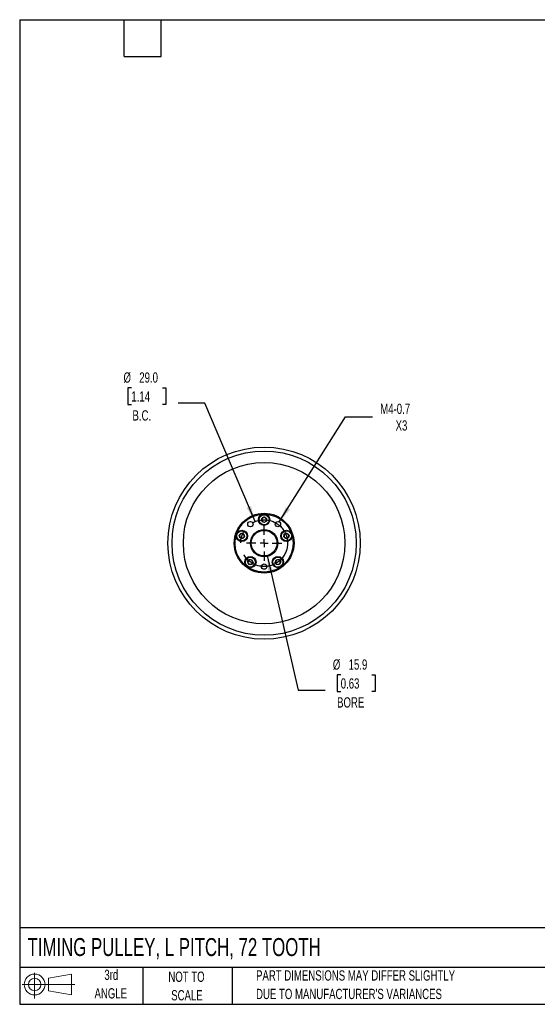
# Model space of a CAD drawing. Header units: millimetres. Extents: x 19 to 819, y 19 to 629.
# Tile 1 of 5: x 19 to 339, y 19 to 629. Entities that reach past the tile are written whole.
import ezdxf

# ---------------------------------------------------------------- set-up
doc = ezdxf.new("R2010")
doc.units = ezdxf.units.MM
doc.header["$LTSCALE"] = 3
doc.linetypes.add('CENTERX2', pattern=[20.32, 12.7, -2.54, 2.54, -2.54])
doc.layers.add('CENTER', color=40, linetype='CENTERX2')
doc.layers.add('SLD-DEFPOINTS', color=7, linetype='Continuous')
doc.layers.add('DIMENSIONS', color=140, linetype='Continuous', lineweight=25)
doc.layers.add('TEXT', color=140, linetype='Continuous', lineweight=25)
doc.styles.add('SLDTEXTSTYLE0', font='TXT', dxfattribs={"width": 0.7})
doc.dimstyles.new('SLDDIMSTYLE0', dxfattribs={"dimtxt": 6.474023, "dimasz": 9.906, "dimexe": 0, "dimexo": 0.0625, "dimgap": 1.618506, "dimtad": 0, "dimtih": 1, "dimtoh": 1, "dimrnd": 1e-09, "dimzin": 12, "dimdsep": 46, "dimtxsty": 'SLDTEXTSTYLE0', "dimsah": 1, "dimcen": 0, "dimadec": 0, "dimazin": 3, "dimtfac": 1, "dimtofl": 0, "dimtmove": 0, "dimatfit": 3, "dimfxl": 0, "dimfrac": 2, "dimtolj": 1, "dimtzin": 12, "dimarcsym": 0})
doc.dimstyles.new('SLDDIMSTYLE1', dxfattribs={"dimtxt": 6.474023, "dimasz": 9.906, "dimexe": 0, "dimexo": 0.0625, "dimgap": 1.618506, "dimtad": 0, "dimtih": 1, "dimtoh": 1, "dimrnd": 1e-09, "dimzin": 4, "dimdsep": 46, "dimtxsty": 'SLDTEXTSTYLE0', "dimsah": 1, "dimcen": 0, "dimadec": 0, "dimazin": 1, "dimtfac": 1, "dimtofl": 0, "dimtmove": 0, "dimatfit": 3, "dimfxl": 0, "dimfrac": 2, "dimtolj": 1, "dimtzin": 12, "dimarcsym": 0})
doc.dimstyles.new('SLDDIMSTYLE2', dxfattribs={"dimtxt": 6.474023, "dimasz": 9.906, "dimexe": 0, "dimexo": 0.0625, "dimgap": 1.618506, "dimtad": 0, "dimtih": 1, "dimtoh": 1, "dimrnd": 1e-09, "dimzin": 12, "dimdsep": 46, "dimtxsty": 'SLDTEXTSTYLE0', "dimsah": 1, "dimcen": 0, "dimadec": 0, "dimazin": 3, "dimtfac": 1, "dimtofl": 0, "dimtmove": 0, "dimatfit": 3, "dimfxl": 0, "dimfrac": 2, "dimtolj": 1, "dimtzin": 12, "dimarcsym": 0})

# ---------------------------------------------------------------- blocks, each defined once
blk = doc.blocks.new('Block11')
at = {"color": 7, "linetype": 'Continuous', "lineweight": 18}
for p, q in [((7.77, 15.93), (7.77, 0)), ((16.44, 12.5), (30.53, 15.1)), ((16.44, 4.79), (16.44, 12.5)), ((30.53, 15.1), (30.53, 2.19)), ((0, 8.65), (32.62, 8.65)), ((16.44, 4.79), (30.53, 2.19))]:
    blk.add_line(p, q, dxfattribs=at)
for radius in [6.45, 3.86]:
    blk.add_circle((7.77, 8.65), radius, dxfattribs=at)
blk = doc.blocks.new('Block12')
at = {"layer": 'SLD-DEFPOINTS'}
blk.add_blockref('Block11', (0, 0), dxfattribs=at)
blk = doc.blocks.new('_D_1')
at = {"layer": 'DIMENSIONS'}
for p, q in [((88.19, 400.66), (86.01, 400.66)), ((86.01, 400.66), (86.01, 390.37)), ((107.42, 400.66), (109.6, 400.66)), ((109.6, 400.66), (109.6, 390.37)), ((86.01, 390.37), (88.19, 390.37)), ((109.6, 390.37), (107.42, 390.37)), ((133.74, 391.26), (117.07, 391.26)), ((164.71, 317.92), (133.74, 391.26))]:
    blk.add_line(p, q, dxfattribs=at)
blk.add_solid([(164.71, 317.92), (162.26, 327.64), (159.46, 326.45)], dxfattribs=at)
at = {"layer": 'DIMENSIONS', "char_height": 6.35, "attachment_point": 1, "style": 'SLDTEXTSTYLE0'}
for s, insert in [('%%c', (83.3, 410.3)), ('29.0', (93.07, 410.3)), ('1.14', (88.19, 398.56)), ('B.C.', (88.86, 386.82))]:
    blk.add_mtext(s, dxfattribs=dict(at, insert=insert))
blk = doc.blocks.new('_D_2')
at = {"layer": 'DIMENSIONS'}
for p, q in [((172.15, 296.83), (191.46, 213.57)), ((217.77, 222.98), (215.6, 222.98)), ((215.6, 222.98), (215.6, 212.69)), ((237.01, 222.98), (239.19, 222.98)), ((239.19, 222.98), (239.19, 212.69)), ((191.46, 213.57), (208.12, 213.57)), ((215.6, 212.69), (217.77, 212.69)), ((239.19, 212.69), (237.01, 212.69))]:
    blk.add_line(p, q, dxfattribs=at)
blk.add_solid([(172.15, 296.83), (172.9, 286.83), (175.87, 287.52)], dxfattribs=at)
at = {"layer": 'DIMENSIONS', "char_height": 6.35, "attachment_point": 1, "style": 'SLDTEXTSTYLE0'}
for s, insert in [('%%c', (212.89, 232.61)), ('15.9', (222.66, 232.61)), ('0.63', (217.77, 220.87)), ('BORE', (215.53, 209.13))]:
    blk.add_mtext(s, dxfattribs=dict(at, insert=insert))
blk = doc.blocks.new('_D_3')
at = {"layer": 'DIMENSIONS'}
for p, q in [((179.76, 317.69), (220.8, 382.7)), ((220.8, 382.7), (237.47, 382.7))]:
    blk.add_line(p, q, dxfattribs=at)
blk.add_solid([(179.76, 317.69), (186.33, 325.25), (183.76, 326.88)], dxfattribs=at)
at = {"layer": 'DIMENSIONS', "char_height": 6.35, "attachment_point": 1, "style": 'SLDTEXTSTYLE0'}
for s, insert in [('M4-0.7', (242.23, 390.89)), ('X3', (251.75, 380.6))]:
    blk.add_mtext(s, dxfattribs=dict(at, insert=insert))
blk = doc.blocks.new('SW_CENTERMARKSYMBOL_0')
at = {"layer": 'CENTER', "color": 0}
for p, q in [((0, 5.08), (0, 10.9775)), ((-5.08, 0), (-10.9775, 0)), ((0, 0), (-2.54, 0)), ((0, 0), (0, 2.54)), ((0, 0), (0, -2.54)), ((0, 0), (2.54, 0)), ((5.08, 0), (10.9775, 0)), ((0, -5.08), (0, -10.9775))]:
    blk.add_line(p, q, dxfattribs=at)

msp = doc.modelspace()

# ---------------------------------------------------------------- linework, layer by layer
for p, q in [((168.854, 319.927), (170.354, 320.793)), ((168.854, 318.195), (168.854, 319.927)), ((170.354, 317.329), (168.854, 318.195)), ((170.354, 320.793), (171.854, 319.927)), ((171.854, 318.195), (170.354, 317.329)), ((171.854, 319.927), (171.854, 318.195)), ((154.916, 309.577), (156.203, 310.736)), ((155.276, 307.883), (154.916, 309.577)), ((156.923, 307.348), (155.276, 307.883)), ((156.203, 310.736), (157.851, 310.201)), ((158.211, 308.507), (156.923, 307.348)), ((157.851, 310.201), (158.211, 308.507)), ((182.497, 308.507), (182.857, 310.201)), ((183.784, 307.348), (182.497, 308.507)), ((182.857, 310.201), (184.504, 310.736)), ((185.431, 307.883), (183.784, 307.348)), ((184.504, 310.736), (185.791, 309.577)), ((185.791, 309.577), (185.431, 307.883)), ((160.108, 293.012), (161.126, 294.413)), ((160.813, 291.429), (160.108, 293.012)), ((161.126, 294.413), (162.849, 294.232)), ((163.553, 292.649), (162.535, 291.248)), ((162.849, 294.232), (163.553, 292.649)), ((177.154, 292.649), (177.858, 294.232)), ((178.172, 291.248), (177.154, 292.649)), ((177.858, 294.232), (179.581, 294.413)), ((179.581, 294.413), (180.599, 293.012)), ((180.599, 293.012), (179.895, 291.429)), ((162.535, 291.248), (160.813, 291.429)), ((179.895, 291.429), (178.172, 291.248))]:
    msp.add_line(p, q)
for centre, radius in [((170.354, 304.561), 59.5), ((170.354, 304.561), 57), ((170.354, 304.561), 50), ((170.354, 304.561), 18.5), ((170.354, 304.561), 18), ((161.831, 316.292), 1.65), ((170.354, 319.061), 3.5), ((170.354, 319.061), 3.1), ((178.877, 316.292), 1.65), ((156.563, 309.042), 3.5), ((156.563, 309.042), 3.1), ((170.354, 304.561), 8.438), ((170.354, 304.561), 7.938), ((184.144, 309.042), 3.5), ((184.144, 309.042), 3.1), ((161.831, 292.83), 3.5), ((161.831, 292.83), 3.1), ((178.877, 292.83), 3.5), ((178.877, 292.83), 3.1), ((170.354, 290.061), 1.65)]:
    msp.add_circle(centre, radius)
for centre, start, end in [((170.354, 319.061), 120, 180), ((170.354, 319.061), 180, 240), ((170.354, 319.061), 60, 120), ((170.354, 319.061), 240, 300), ((170.354, 319.061), 0, 60), ((170.354, 319.061), 300, 0), ((156.563, 309.042), 132, 192), ((156.563, 309.042), 192, 252), ((156.563, 309.042), 72, 132), ((156.563, 309.042), 252, 312), ((156.563, 309.042), 12, 72), ((156.563, 309.042), 312, 12), ((184.144, 309.042), 168, 228), ((184.144, 309.042), 108, 168), ((184.144, 309.042), 228, 288), ((184.144, 309.042), 48, 108), ((184.144, 309.042), 288, 348), ((184.144, 309.042), 348, 48), ((161.831, 292.83), 144, 204), ((161.831, 292.83), 84, 144), ((161.831, 292.83), 24, 84), ((161.831, 292.83), 324, 24), ((178.877, 292.83), 156, 216), ((178.877, 292.83), 96, 156), ((178.877, 292.83), 36, 96), ((178.877, 292.83), 336, 36), ((161.831, 292.83), 204, 264), ((161.831, 292.83), 264, 324), ((178.877, 292.83), 216, 276), ((178.877, 292.83), 276, 336)]:
    msp.add_arc(centre, 1.5, start, end)
at = {"layer": 'CENTER', "linetype": 'CENTERX2'}
msp.add_circle((170.354, 304.561), 14.5, dxfattribs=at)
at = {"layer": 'TEXT'}
for p, q in [((19.05, 628.65), (819.15, 628.65)), ((19.05, 628.65), (19.05, 19.05)), ((83.82, 605.79), (83.82, 628.65)), ((106.68, 605.79), (106.68, 628.65)), ((83.82, 605.79), (106.68, 605.79)), ((819.15, 66.378), (19.05, 66.378)), ((819.15, 41.91), (19.05, 41.91)), ((95.25, 41.91), (95.25, 19.05)), ((150.635, 41.91), (150.635, 19.05)), ((19.05, 19.05), (819.15, 19.05))]:
    msp.add_line(p, q, dxfattribs=at)

# ---------------------------------------------------------------- block references
at = {"layer": 'CENTER'}
msp.add_blockref('SW_CENTERMARKSYMBOL_0', (170.354, 304.561), dxfattribs=at)
at = {"layer": 'SLD-DEFPOINTS'}
msp.add_blockref('Block12', (20.514, 22.662), dxfattribs=at)

# ---------------------------------------------------------------- texts
at = {"layer": 'TEXT', "style": 'SLDTEXTSTYLE0'}
for s, insert, char_height, attachment_point in [('TIMING PULLEY, L PITCH, 72 TOOTH', (23.897, 60.056), 11.1125, 1), ('3rd', (75.74, 40.48), 6.35, 2), ('NOT TO', (122.305, 39.296), 6.35, 2), ('PART DIMENSIONS MAY DIFFER SLIGHTLY', (165.358, 40.102), 6.35, 1), ('ANGLE', (75.447, 29.013), 6.35, 2), ('SCALE', (122.594, 27.829), 6.35, 2), ("DUE TO MANUFACTURER'S VARIANCES", (165.358, 28.636), 6.35, 1)]:
    msp.add_mtext(s, dxfattribs=dict(at, insert=insert, char_height=char_height, attachment_point=attachment_point))

# ---------------------------------------------------------------- dimensions: what is measured, and where the dimension line sits
at = {"layer": 'DIMENSIONS'}
for p1, p2, text, dimstyle, picture, middle in [((175.994, 291.203), (164.713, 317.919), '<>\\PB.C.', 'SLDDIMSTYLE1', '_D_1', (97.806, 394.607)), ((168.5604, 312.2935), (172.147, 296.8289), '<>\\PBORE', 'SLDDIMSTYLE0', '_D_2', (227.3937, 216.9196))]:
    dim = msp.add_diameter_dim_2p(p1=p1, p2=p2, text=text, dimstyle=dimstyle, dxfattribs=at)
    dim.commit()
    dim.dimension.update_dxf_attribs({"geometry": picture, "text_midpoint": middle, "dimtype": 163})
dim = msp.add_diameter_dim_2p(p1=(177.996, 314.897), p2=(179.757, 317.687), text='M4-0.7\\PX3', dimstyle='SLDDIMSTYLE2', override={"dimpost": '<>'}, dxfattribs=at)
dim.commit()
dim.dimension.update_dxf_attribs({"geometry": '_D_3', "text_midpoint": (257.341, 382.702), "dimtype": 163})

doc.saveas('drawing.dxf')
